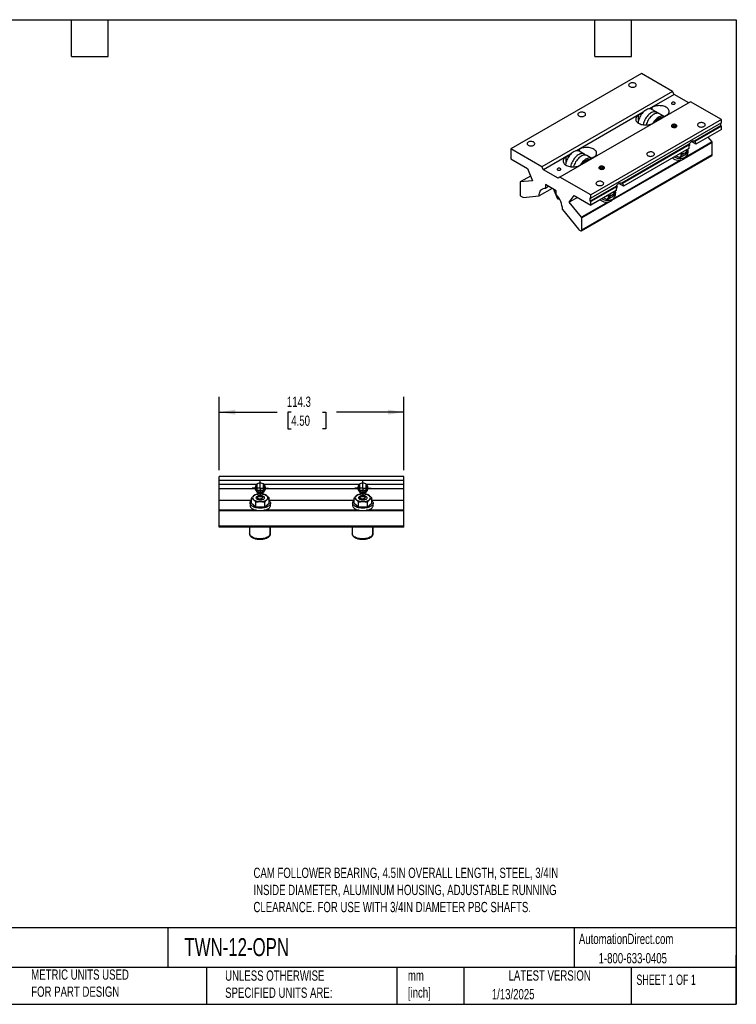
# Model space of a CAD drawing. Header units: millimetres. Extents: x 19 to 819, y 19 to 629.
# Tile 6 of 6: x 376 to 819, y 19 to 629. Entities that reach past the tile are written whole.
import ezdxf

# ---------------------------------------------------------------- set-up
doc = ezdxf.new("R2010")
doc.units = ezdxf.units.MM
doc.header["$LTSCALE"] = 3
doc.linetypes.add('SLD-Center', pattern=[19.05, 15.24, -1.27, 1.27, -1.27])
doc.linetypes.add('SLD-Solid', pattern=[0])
doc.layers.add('CENTER', color=40, linetype='SLD-Center')
doc.layers.add('DIMENSIONS', color=140, linetype='SLD-Solid', lineweight=25)
doc.layers.add('TEXT', color=140, linetype='SLD-Solid', lineweight=25)
doc.styles.add('SLDTEXTSTYLE0', font='TXT', dxfattribs={"width": 0.7})
doc.styles.add('SLDTEXTSTYLE1', font='TXT', dxfattribs={"width": 0.65})
doc.dimstyles.new('SLDDIMSTYLE1', dxfattribs={"dimtxt": 6.474023, "dimasz": 9.906, "dimexe": 0, "dimexo": 0.0625, "dimgap": 1.618506, "dimtad": 0, "dimtih": 1, "dimtoh": 1, "dimrnd": 1e-09, "dimzin": 12, "dimdsep": 46, "dimtxsty": 'SLDTEXTSTYLE0', "dimsah": 1, "dimcen": 0.09, "dimadec": 0, "dimazin": 3, "dimtfac": 1, "dimtofl": 0, "dimtmove": 0, "dimatfit": 3, "dimfxl": 0, "dimfrac": 2, "dimtolj": 1, "dimtzin": 12, "dimarcsym": 0})

# ---------------------------------------------------------------- blocks, each defined once
blk = doc.blocks.new('_D_8')
at = {"layer": 'DIMENSIONS'}
for p, q in [((499.17, 349.7), (499.17, 395.19)), ((613.47, 349.7), (613.47, 395.19)), ((499.17, 385.67), (534.96, 385.67)), ((543.74, 385.67), (541.56, 385.67)), ((541.56, 385.67), (541.56, 375.38)), ((562.97, 385.67), (565.15, 385.67)), ((565.15, 385.67), (565.15, 375.38)), ((613.47, 385.67), (571.75, 385.67)), ((541.56, 375.38), (543.74, 375.38)), ((565.15, 375.38), (562.97, 375.38))]:
    blk.add_line(p, q, dxfattribs=at)
for points in [[(499.17, 385.67), (509.07, 384.14), (509.07, 387.19)], [(613.47, 385.67), (603.56, 387.19), (603.56, 384.14)]]:
    blk.add_solid(points, dxfattribs=at)
at = {"layer": 'DIMENSIONS', "char_height": 6.35, "attachment_point": 1, "style": 'SLDTEXTSTYLE0'}
for s, insert in [('114.3', (541.04, 395.3)), ('4.50', (543.74, 383.56))]:
    blk.add_mtext(s, dxfattribs=dict(at, insert=insert))
blk = doc.blocks.new('SW_CENTERMARKSYMBOL_1')
at = {"layer": 'CENTER', "color": 0}
for p, q in [((-2.54, 0), (-5.04, 0)), ((0, 0), (-2.54, 0)), ((0, 2.54), (0, 5.04)), ((0, 0), (0, 2.54)), ((0, 0), (0, -2.54)), ((0, 0), (2.54, 0)), ((2.54, 0), (5.04, 0)), ((0, -2.54), (0, -5.04))]:
    blk.add_line(p, q, dxfattribs=at)
blk = doc.blocks.new('SW_CENTERMARKSYMBOL_2')
at = {"layer": 'CENTER', "color": 0}
for p, q in [((-2.54, 0), (-5.04, 0)), ((0, 0), (-2.54, 0)), ((0, 2.54), (0, 5.04)), ((0, 0), (0, 2.54)), ((0, 0), (0, -2.54)), ((0, 0), (2.54, 0)), ((2.54, 0), (5.04, 0)), ((0, -2.54), (0, -5.04))]:
    blk.add_line(p, q, dxfattribs=at)

msp = doc.modelspace()

# ---------------------------------------------------------------- linework, layer by layer
for p, q in [((760.519, 595.312), (679.697, 548.655)), ((779.647, 584.27), (760.519, 595.312)), ((779.647, 584.27), (698.825, 537.612)), ((780.725, 582.404), (765.194, 573.438)), ((780.725, 582.404), (779.647, 584.27)), ((789.705, 577.219), (780.725, 582.404)), ((790.783, 577.842), (709.96, 531.184)), ((767.102, 574.384), (765.506, 573.462)), ((769.972, 571.362), (766.906, 573.132)), ((767.102, 573.019), (767.102, 574.384)), ((809.911, 566.799), (790.783, 577.842)), ((761.537, 571.327), (720.293, 547.517)), ((761.226, 570.991), (758.696, 569.531)), ((758.696, 566.389), (758.696, 569.531)), ((775.813, 569.355), (767.407, 564.503)), ((774.631, 568.673), (771.616, 570.413)), ((809.911, 566.799), (729.088, 520.142)), ((809.911, 564.725), (729.088, 518.068)), ((780.428, 563.55), (779.618, 563.082)), ((779.618, 563.082), (779.915, 562.444)), ((779.915, 562.444), (781.021, 562.272)), ((780.428, 562.537), (780.192, 562.401)), ((781.535, 563.379), (780.428, 563.55)), ((780.428, 562.537), (780.428, 563.55)), ((780.982, 562.452), (780.428, 562.537)), ((781.258, 562.409), (780.982, 562.452)), ((781.021, 562.272), (781.831, 562.74)), ((781.831, 562.74), (781.535, 563.379)), ((781.535, 562.569), (781.535, 563.379)), ((809.551, 562.859), (793.22, 553.431)), ((809.911, 562.651), (793.579, 553.223)), ((809.551, 562.859), (809.551, 564.518)), ((809.911, 562.651), (809.551, 562.859)), ((809.911, 564.725), (809.911, 566.799)), ((809.911, 560.577), (809.911, 562.651)), ((809.911, 560.577), (794.181, 551.497)), ((804.154, 552.982), (801.809, 555.9)), ((679.697, 548.655), (679.697, 542.433)), ((698.825, 537.612), (679.697, 548.655)), ((789.962, 551.55), (748.319, 527.51)), ((790.321, 551.342), (748.678, 527.303)), ((789.719, 548.921), (749.28, 525.576)), ((804.298, 552.612), (786.855, 542.542)), ((804.154, 552.982), (787.827, 543.556)), ((790.321, 551.342), (789.962, 551.55)), ((794.181, 551.497), (791.339, 553.137)), ((793.22, 553.431), (793.579, 553.223)), ((804.298, 544.944), (804.298, 552.612)), ((716.636, 545.406), (699.902, 535.746)), ((716.324, 545.07), (713.795, 543.61)), ((713.795, 540.468), (713.795, 543.61)), ((722.2, 548.463), (720.605, 547.542)), ((725.071, 545.441), (722.005, 547.211)), ((722.2, 547.098), (722.2, 548.463)), ((730.911, 543.434), (722.506, 538.582)), ((723.318, 497.937), (804.14, 544.595)), ((804.298, 544.944), (723.476, 498.286)), ((729.73, 542.752), (726.715, 544.492)), ((781.926, 544.422), (784.171, 543.265)), ((784.171, 543.265), (788.06, 545.51)), ((784.171, 543.265), (785.357, 544.951)), ((787.766, 543.469), (788.394, 544.364)), ((788.06, 545.51), (789.245, 547.196)), ((679.697, 542.433), (690.024, 536.471)), ((690.024, 536.471), (692.976, 528.864)), ((699.902, 535.746), (698.825, 537.612)), ((735.527, 537.629), (734.717, 537.161)), ((734.717, 537.161), (735.013, 536.523)), ((735.013, 536.523), (736.12, 536.351)), ((735.527, 536.616), (735.29, 536.48)), ((736.634, 537.458), (735.527, 537.629)), ((735.527, 536.616), (735.527, 537.629)), ((736.08, 536.531), (735.527, 536.616)), ((736.357, 536.488), (736.08, 536.531)), ((736.12, 536.351), (736.93, 536.819)), ((736.93, 536.819), (736.634, 537.458)), ((736.634, 536.648), (736.634, 537.458)), ((786.03, 542.066), (741.954, 516.621)), ((784.564, 541.673), (742.925, 517.635)), ((691.807, 531.875), (685.394, 528.173)), ((691.812, 531.862), (685.453, 528.191)), ((708.883, 530.562), (699.902, 535.746)), ((709.96, 531.184), (708.883, 530.562)), ((729.088, 520.142), (709.96, 531.184)), ((685.31, 527.987), (685.31, 520.319)), ((692.976, 528.864), (685.453, 528.191)), ((707.76, 522.748), (701.025, 526.636)), ((701.025, 526.636), (701.025, 524.377)), ((701.025, 524.377), (702.981, 525.507)), ((745.06, 525.629), (728.729, 516.201)), ((745.42, 525.421), (729.088, 515.994)), ((745.42, 525.421), (745.06, 525.629)), ((749.28, 525.576), (746.438, 527.216)), ((748.319, 527.51), (748.678, 527.303)), ((685.848, 519.386), (686.992, 518.726)), ((687.261, 518.654), (697.107, 519.534)), ((705.217, 524.216), (697.107, 519.534)), ((706.119, 523.695), (708.25, 518.203)), ((707.76, 520.489), (707.76, 522.748)), ((715.81, 515.682), (718.761, 519.881)), ((720.922, 518.634), (715.81, 515.682)), ((718.761, 519.881), (729.088, 513.92)), ((728.729, 518.275), (729.088, 518.068)), ((728.729, 516.201), (728.729, 518.275)), ((744.818, 523), (729.088, 513.92)), ((729.088, 518.068), (729.088, 520.142)), ((737.025, 518.501), (739.27, 517.344)), ((739.27, 517.344), (743.159, 519.589)), ((739.27, 517.344), (740.455, 519.03)), ((742.864, 517.548), (743.493, 518.443)), ((743.159, 519.589), (744.344, 521.275)), ((723.332, 506.324), (715.81, 515.682)), ((739.662, 515.752), (723.332, 506.324)), ((741.129, 516.145), (723.476, 505.954)), ((729.088, 515.994), (728.729, 516.201)), ((729.088, 513.92), (729.088, 515.994)), ((711.678, 511.123), (721.524, 498.874)), ((723.476, 498.286), (723.476, 505.954)), ((721.794, 498.635), (722.937, 497.975)), ((499.168, 343.35), (499.168, 345.89)), ((613.468, 345.89), (499.168, 345.89)), ((613.468, 343.35), (499.168, 343.35)), ((499.168, 340.81), (499.168, 343.35)), ((613.468, 343.35), (613.468, 345.89)), ((613.468, 340.81), (613.468, 343.35)), ((499.168, 338.27), (499.168, 340.81)), ((522.264, 340.81), (499.168, 340.81)), ((521.413, 338.27), (499.168, 338.27)), ((499.168, 331.041), (499.168, 338.27)), ((522.485, 341.022), (522.485, 337.307)), ((522.485, 337.307), (523.427, 336.365)), ((522.485, 337.307), (526.651, 337.307)), ((523.427, 336.365), (525.709, 336.365)), ((525.709, 336.365), (526.651, 337.307)), ((526.651, 337.307), (526.651, 341.022)), ((585.764, 340.81), (526.872, 340.81)), ((584.913, 338.27), (527.723, 338.27)), ((585.985, 341.022), (585.985, 337.307)), ((585.985, 337.307), (586.927, 336.365)), ((585.985, 337.307), (590.151, 337.307)), ((586.927, 336.365), (589.209, 336.365)), ((589.209, 336.365), (590.151, 337.307)), ((590.151, 337.307), (590.151, 341.022)), ((613.468, 340.81), (590.372, 340.81)), ((613.468, 338.27), (591.223, 338.27)), ((613.468, 338.27), (613.468, 340.81)), ((613.468, 331.041), (613.468, 338.27)), ((519.069, 331.041), (499.168, 331.041)), ((499.168, 324.899), (499.168, 331.041)), ((518.218, 329.397), (518.218, 327.857)), ((519.069, 329.397), (519.069, 332.3)), ((519.069, 329.397), (521.818, 327.016)), ((521.818, 327.016), (521.818, 329.919)), ((522.986, 333.166), (522.635, 332.918)), ((526.162, 332.798), (525.642, 333.166)), ((527.318, 327.016), (527.318, 329.919)), ((527.318, 327.016), (530.067, 329.397)), ((530.067, 329.397), (530.067, 332.3)), ((582.569, 331.041), (530.067, 331.041)), ((530.918, 327.857), (530.918, 329.397)), ((581.718, 329.397), (581.718, 327.857)), ((582.569, 329.397), (582.569, 332.3)), ((582.569, 329.397), (585.318, 327.016)), ((585.318, 327.016), (585.318, 329.919)), ((586.486, 333.166), (586.135, 332.918)), ((589.662, 332.798), (589.142, 333.166)), ((590.818, 327.016), (590.818, 329.919)), ((590.818, 327.016), (593.567, 329.397)), ((593.567, 329.397), (593.567, 332.3)), ((613.468, 331.041), (593.567, 331.041)), ((594.418, 327.857), (594.418, 329.397)), ((613.468, 324.899), (613.468, 331.041)), ((499.168, 324.547), (499.168, 324.899)), ((522.263, 324.899), (499.168, 324.899)), ((613.468, 324.547), (499.168, 324.547)), ((499.168, 315.156), (499.168, 324.547)), ((521.818, 327.016), (527.318, 327.016)), ((585.763, 324.899), (526.873, 324.899)), ((585.318, 327.016), (590.818, 327.016)), ((613.468, 324.899), (590.373, 324.899)), ((613.468, 324.547), (613.468, 324.899)), ((613.468, 315.156), (613.468, 324.547)), ((613.468, 315.156), (499.168, 315.156)), ((499.168, 314.394), (499.168, 315.156)), ((613.468, 314.394), (499.168, 314.394)), ((517.964, 314.394), (517.964, 310.386)), ((530.664, 310.386), (530.664, 314.394)), ((530.918, 310.386), (530.918, 314.394)), ((581.464, 314.394), (581.464, 310.386)), ((594.164, 310.386), (594.164, 314.394)), ((594.418, 310.386), (594.418, 314.394)), ((613.468, 314.394), (613.468, 315.156)), ((517.964, 310.355), (517.964, 310.386)), ((530.917, 310.323), (530.918, 310.386)), ((581.464, 310.355), (581.464, 310.386)), ((594.417, 310.323), (594.418, 310.386))]:
    msp.add_line(p, q)
at = {"flags": 128}
for points in [[(753.223, 587.212), (753.596, 587.036), (754.023, 586.908), (754.486, 586.831), (754.967, 586.81), (755.445, 586.845), (755.901, 586.935), (756.316, 587.076), (756.673, 587.263), (756.959, 587.487), (757.16, 587.739), (757.269, 588.01), (757.281, 588.288), (757.196, 588.562), (757.017, 588.821), (756.752, 589.053), (756.411, 589.249), (756.009, 589.403), (755.562, 589.506), (755.087, 589.555), (754.606, 589.548), (754.136, 589.485), (753.699, 589.369), (753.31, 589.204), (752.987, 588.998), (752.743, 588.758), (752.587, 588.495), (752.526, 588.219), (752.563, 587.942), (752.695, 587.674), (752.918, 587.428), (753.223, 587.212)], [(766.906, 573.132), (766.802, 573.189), (766.356, 573.364), (765.869, 573.452), (765.349, 573.454), (764.802, 573.368), (764.235, 573.196), (763.657, 572.94), (763.075, 572.604), (762.497, 572.192), (761.93, 571.71), (761.383, 571.164), (760.863, 570.562), (760.376, 569.912), (759.93, 569.222), (759.531, 568.503), (759.183, 567.763), (758.892, 567.012), (758.661, 566.262), (758.494, 565.522), (758.393, 564.801), (758.384, 564.697)], [(775.813, 569.355), (776.324, 569.69), (776.759, 570.059), (777.11, 570.457), (777.372, 570.877), (777.541, 571.313), (777.614, 571.758), (777.589, 572.204), (777.468, 572.645), (777.253, 573.074), (776.945, 573.484), (776.552, 573.868), (776.077, 574.221), (775.531, 574.537), (774.919, 574.81), (774.254, 575.037), (773.544, 575.215), (772.801, 575.339), (772.037, 575.409), (771.264, 575.423), (770.494, 575.381), (769.739, 575.284), (769.011, 575.133), (768.322, 574.93), (767.682, 574.679), (767.102, 574.384)], [(779.387, 577.37), (779.187, 577.213), (779.075, 577.03), (779.063, 576.835), (779.15, 576.647), (779.329, 576.483), (779.585, 576.356), (779.893, 576.278), (780.228, 576.256), (780.559, 576.292), (780.857, 576.383), (781.095, 576.521), (781.253, 576.693), (781.315, 576.884), (781.278, 577.077), (781.143, 577.255), (780.923, 577.403), (780.638, 577.506), (780.313, 577.557), (779.976, 577.549), (779.658, 577.485), (779.387, 577.37)], [(721.792, 569.067), (722.165, 568.892), (722.592, 568.763), (723.056, 568.686), (723.536, 568.665), (724.014, 568.7), (724.47, 568.79), (724.885, 568.931), (725.243, 569.118), (725.528, 569.342), (725.729, 569.595), (725.838, 569.866), (725.85, 570.144), (725.765, 570.418), (725.586, 570.676), (725.321, 570.908), (724.98, 571.105), (724.578, 571.258), (724.131, 571.361), (723.656, 571.41), (723.175, 571.403), (722.705, 571.34), (722.268, 571.224), (721.879, 571.059), (721.556, 570.853), (721.312, 570.613), (721.156, 570.35), (721.095, 570.074), (721.132, 569.797), (721.264, 569.53), (721.487, 569.283), (721.792, 569.067)], [(758.696, 569.531), (758.185, 569.196), (757.75, 568.827), (757.399, 568.429), (757.137, 568.009), (756.968, 567.573), (756.895, 567.129), (756.919, 566.682), (757.04, 566.241), (757.256, 565.812), (757.563, 565.403), (757.957, 565.018), (758.431, 564.665), (758.978, 564.35), (759.589, 564.076), (760.255, 563.849), (760.965, 563.671), (761.708, 563.547), (762.472, 563.477), (763.245, 563.463), (764.015, 563.505), (764.77, 563.602), (765.498, 563.753), (766.187, 563.956), (766.827, 564.207), (767.407, 564.503)], [(770.362, 571.081), (770.268, 571.16), (769.868, 571.419), (769.422, 571.593), (768.936, 571.682), (768.416, 571.683), (767.869, 571.598), (767.302, 571.426), (766.724, 571.17), (766.142, 570.834), (765.563, 570.422), (764.997, 569.94), (764.45, 569.394), (763.929, 568.792), (763.443, 568.142), (762.997, 567.452), (762.597, 566.732), (762.25, 565.992), (761.959, 565.242), (761.728, 564.492), (761.561, 563.751), (761.53, 563.571)], [(771.616, 570.413), (771.512, 570.47), (771.066, 570.645), (770.579, 570.733), (770.059, 570.735), (769.512, 570.649), (768.946, 570.477), (768.367, 570.221), (767.785, 569.885), (767.207, 569.473), (766.64, 568.991), (766.093, 568.445), (765.573, 567.843), (765.086, 567.193), (764.641, 566.503), (764.241, 565.784), (763.893, 565.044), (763.602, 564.293), (763.372, 563.543), (763.351, 563.465)], [(774.647, 568.664), (774.543, 568.72), (774.097, 568.895), (773.61, 568.984), (773.09, 568.985), (772.543, 568.899), (771.976, 568.727), (771.398, 568.471), (770.816, 568.135), (770.238, 567.723), (769.671, 567.241), (769.124, 566.696), (768.604, 566.093), (768.117, 565.443), (767.671, 564.754), (767.583, 564.604)], [(779.503, 562.206), (779.831, 562.058), (780.211, 561.959), (780.62, 561.916), (781.036, 561.93), (781.434, 562.002), (781.79, 562.126), (782.084, 562.296), (782.3, 562.502), (782.424, 562.731), (782.449, 562.971), (782.374, 563.208), (782.203, 563.427), (781.946, 563.616), (781.618, 563.764), (781.239, 563.863), (780.829, 563.906), (780.413, 563.892), (780.016, 563.82), (779.66, 563.696), (779.365, 563.526), (779.15, 563.32), (779.026, 563.091), (779.001, 562.851), (779.076, 562.615), (779.247, 562.395), (779.503, 562.206)], [(779.547, 562.231), (779.863, 562.088), (780.229, 561.993), (780.624, 561.951), (781.025, 561.965), (781.409, 562.034), (781.752, 562.154), (782.036, 562.318), (782.244, 562.516), (782.364, 562.738), (782.388, 562.969), (782.316, 563.197), (782.151, 563.409), (781.903, 563.591), (781.587, 563.734), (781.22, 563.83), (780.825, 563.871), (780.424, 563.857), (780.041, 563.788), (779.697, 563.668), (779.413, 563.504), (779.205, 563.306), (779.086, 563.085), (779.062, 562.853), (779.134, 562.625), (779.299, 562.414), (779.547, 562.231)], [(795.879, 562.587), (796.252, 562.411), (796.679, 562.283), (797.143, 562.206), (797.623, 562.185), (798.101, 562.22), (798.557, 562.31), (798.972, 562.451), (799.33, 562.638), (799.615, 562.862), (799.816, 563.115), (799.925, 563.386), (799.937, 563.664), (799.852, 563.937), (799.673, 564.196), (799.408, 564.428), (799.068, 564.625), (798.665, 564.778), (798.218, 564.881), (797.744, 564.93), (797.262, 564.923), (796.793, 564.86), (796.355, 564.744), (795.966, 564.579), (795.643, 564.373), (795.399, 564.133), (795.243, 563.87), (795.182, 563.594), (795.219, 563.317), (795.351, 563.049), (795.574, 562.803), (795.879, 562.587)], [(690.361, 550.923), (690.734, 550.747), (691.161, 550.618), (691.625, 550.542), (692.105, 550.521), (692.583, 550.556), (693.039, 550.646), (693.454, 550.787), (693.812, 550.973), (694.097, 551.197), (694.298, 551.45), (694.407, 551.721), (694.419, 551.999), (694.334, 552.273), (694.155, 552.531), (693.89, 552.763), (693.55, 552.96), (693.147, 553.113), (692.7, 553.216), (692.226, 553.265), (691.744, 553.258), (691.275, 553.196), (690.837, 553.079), (690.448, 552.915), (690.125, 552.708), (689.881, 552.469), (689.725, 552.206), (689.664, 551.93), (689.701, 551.652), (689.833, 551.385), (690.056, 551.138), (690.361, 550.923)], [(730.911, 543.434), (731.423, 543.769), (731.858, 544.138), (732.209, 544.536), (732.471, 544.956), (732.64, 545.392), (732.712, 545.837), (732.688, 546.283), (732.567, 546.724), (732.351, 547.153), (732.044, 547.563), (731.65, 547.947), (731.176, 548.3), (730.629, 548.616), (730.018, 548.889), (729.352, 549.117), (728.642, 549.294), (727.9, 549.418), (727.136, 549.488), (726.362, 549.502), (725.592, 549.46), (724.837, 549.363), (724.11, 549.212), (723.42, 549.009), (722.781, 548.758), (722.2, 548.463)], [(789.962, 551.55), (790.265, 552.034), (790.612, 552.475), (790.991, 552.858), (791.389, 553.172), (791.793, 553.405), (792.191, 553.551), (792.57, 553.605), (792.916, 553.564), (793.22, 553.431)], [(713.795, 543.61), (713.283, 543.275), (712.849, 542.906), (712.497, 542.508), (712.235, 542.088), (712.067, 541.652), (711.994, 541.208), (712.018, 540.761), (712.139, 540.32), (712.355, 539.891), (712.662, 539.482), (713.056, 539.097), (713.53, 538.744), (714.077, 538.429), (714.688, 538.155), (715.354, 537.928), (716.064, 537.75), (716.807, 537.626), (717.571, 537.556), (718.344, 537.542), (719.114, 537.584), (719.869, 537.681), (720.597, 537.833), (721.286, 538.035), (721.926, 538.286), (722.506, 538.582)], [(722.005, 547.211), (721.9, 547.268), (721.454, 547.443), (720.968, 547.531), (720.448, 547.533), (719.901, 547.447), (719.334, 547.275), (718.756, 547.019), (718.174, 546.683), (717.595, 546.271), (717.029, 545.789), (716.482, 545.243), (715.961, 544.641), (715.475, 543.991), (715.029, 543.301), (714.629, 542.582), (714.282, 541.842), (713.991, 541.091), (713.76, 540.341), (713.593, 539.601), (713.492, 538.88), (713.483, 538.776)], [(725.46, 545.16), (725.367, 545.239), (724.967, 545.498), (724.521, 545.672), (724.035, 545.761), (723.514, 545.762), (722.967, 545.677), (722.401, 545.505), (721.822, 545.249), (721.24, 544.913), (720.662, 544.501), (720.095, 544.019), (719.548, 543.473), (719.028, 542.871), (718.542, 542.221), (718.096, 541.531), (717.696, 540.811), (717.348, 540.071), (717.057, 539.321), (716.827, 538.571), (716.66, 537.83), (716.629, 537.65)], [(726.715, 544.492), (726.611, 544.549), (726.165, 544.724), (725.678, 544.812), (725.158, 544.814), (724.611, 544.728), (724.044, 544.556), (723.466, 544.3), (722.884, 543.964), (722.306, 543.552), (721.739, 543.07), (721.192, 542.524), (720.672, 541.922), (720.185, 541.272), (719.739, 540.582), (719.34, 539.863), (718.992, 539.123), (718.701, 538.372), (718.47, 537.622), (718.45, 537.544)], [(729.745, 542.743), (729.641, 542.799), (729.195, 542.974), (728.709, 543.063), (728.189, 543.064), (727.642, 542.978), (727.075, 542.806), (726.497, 542.55), (725.915, 542.214), (725.336, 541.802), (724.77, 541.32), (724.223, 540.775), (723.702, 540.172), (723.216, 539.522), (722.77, 538.833), (722.682, 538.683)], [(764.448, 544.442), (764.821, 544.267), (765.249, 544.138), (765.712, 544.061), (766.192, 544.04), (766.67, 544.075), (767.126, 544.165), (767.541, 544.307), (767.899, 544.493), (768.184, 544.717), (768.385, 544.97), (768.494, 545.241), (768.506, 545.519), (768.421, 545.793), (768.243, 546.051), (767.977, 546.283), (767.637, 546.48), (767.234, 546.633), (766.787, 546.736), (766.313, 546.785), (765.831, 546.778), (765.362, 546.715), (764.924, 546.599), (764.536, 546.435), (764.213, 546.228), (763.968, 545.988), (763.812, 545.725), (763.751, 545.449), (763.788, 545.172), (763.921, 544.905), (764.144, 544.658), (764.448, 544.442)], [(789.134, 547.037), (789.13, 546.509), (789.044, 545.872), (788.869, 545.267), (788.608, 544.704), (788.266, 544.191), (787.846, 543.737), (787.357, 543.347), (786.804, 543.027), (786.196, 542.784), (785.543, 542.62), (784.855, 542.537), (784.141, 542.538), (783.414, 542.621), (782.683, 542.787), (781.959, 543.032), (781.255, 543.352), (780.66, 543.691)], [(708.622, 536.518), (708.422, 536.362), (708.311, 536.178), (708.298, 535.984), (708.386, 535.796), (708.565, 535.631), (708.82, 535.504), (709.129, 535.427), (709.464, 535.405), (709.795, 535.441), (710.093, 535.532), (710.331, 535.669), (710.488, 535.841), (710.551, 536.032), (710.513, 536.226), (710.379, 536.404), (710.159, 536.551), (709.874, 536.655), (709.548, 536.705), (709.211, 536.698), (708.893, 536.634), (708.622, 536.518)], [(734.602, 536.285), (734.93, 536.137), (735.31, 536.038), (735.719, 535.995), (736.135, 536.009), (736.532, 536.081), (736.889, 536.205), (737.183, 536.375), (737.399, 536.581), (737.522, 536.81), (737.548, 537.05), (737.472, 537.287), (737.302, 537.506), (737.045, 537.695), (736.717, 537.844), (736.337, 537.942), (735.928, 537.985), (735.512, 537.971), (735.115, 537.899), (734.758, 537.775), (734.464, 537.605), (734.248, 537.399), (734.125, 537.17), (734.099, 536.93), (734.175, 536.694), (734.345, 536.474), (734.602, 536.285)], [(734.645, 536.31), (734.961, 536.167), (735.328, 536.072), (735.723, 536.03), (736.124, 536.044), (736.507, 536.113), (736.851, 536.233), (737.135, 536.397), (737.343, 536.595), (737.462, 536.817), (737.487, 537.048), (737.414, 537.276), (737.249, 537.488), (737.002, 537.67), (736.686, 537.813), (736.319, 537.909), (735.924, 537.95), (735.523, 537.936), (735.14, 537.867), (734.796, 537.747), (734.512, 537.583), (734.304, 537.385), (734.185, 537.164), (734.16, 536.932), (734.233, 536.704), (734.398, 536.493), (734.645, 536.31)], [(697.107, 519.534), (697.18, 520.37), (697.332, 521.146), (697.562, 521.854), (697.866, 522.487), (698.242, 523.038), (698.685, 523.5), (699.191, 523.869), (699.753, 524.139), (700.367, 524.31), (701.025, 524.377)], [(733.017, 526.298), (733.391, 526.122), (733.818, 525.993), (734.281, 525.917), (734.761, 525.896), (735.239, 525.931), (735.695, 526.021), (736.11, 526.162), (736.468, 526.348), (736.753, 526.572), (736.954, 526.825), (737.063, 527.096), (737.075, 527.374), (736.99, 527.648), (736.812, 527.906), (736.546, 528.139), (736.206, 528.335), (735.803, 528.488), (735.356, 528.591), (734.882, 528.641), (734.4, 528.634), (733.931, 528.571), (733.493, 528.455), (733.105, 528.29), (732.782, 528.083), (732.537, 527.844), (732.381, 527.581), (732.32, 527.305), (732.357, 527.027), (732.49, 526.76), (732.713, 526.513), (733.017, 526.298)], [(745.06, 525.629), (745.364, 526.113), (745.711, 526.554), (746.089, 526.937), (746.487, 527.251), (746.892, 527.484), (747.29, 527.63), (747.668, 527.684), (748.015, 527.643), (748.319, 527.51)], [(744.232, 521.116), (744.228, 520.588), (744.142, 519.951), (743.968, 519.346), (743.707, 518.783), (743.365, 518.27), (742.945, 517.816), (742.455, 517.426), (741.903, 517.107), (741.295, 516.863), (740.642, 516.699), (739.954, 516.616), (739.24, 516.617), (738.512, 516.701), (737.781, 516.866), (737.058, 517.111), (736.354, 517.431), (735.759, 517.77)], [(522.329, 338.626), (522.378, 339.091), (522.485, 339.447)], [(522.485, 337.805), (522.378, 338.16), (522.329, 338.626)], [(585.829, 338.626), (585.878, 339.091), (585.985, 339.447)], [(585.985, 337.805), (585.878, 338.16), (585.829, 338.626)], [(530.067, 330.984), (530.252, 330.812), (530.557, 330.452), (530.771, 330.076), (530.891, 329.69), (530.915, 329.299), (530.843, 328.91), (530.676, 328.528), (530.416, 328.159), (530.067, 327.809), (529.635, 327.483), (529.127, 327.187), (528.549, 326.923), (527.911, 326.697), (527.222, 326.512), (526.493, 326.371), (525.735, 326.276), (524.959, 326.228), (524.177, 326.228), (523.401, 326.276), (522.643, 326.371), (521.914, 326.512), (521.225, 326.697), (520.587, 326.923), (520.009, 327.187), (519.501, 327.483), (519.069, 327.809), (518.72, 328.159), (518.46, 328.528), (518.293, 328.91), (518.221, 329.299), (518.245, 329.69), (518.365, 330.076), (518.579, 330.452), (518.884, 330.812), (519.069, 330.984)], [(524.568, 331.335), (525.073, 331.359), (525.559, 331.431), (526.01, 331.547), (526.408, 331.704), (526.74, 331.895), (526.994, 332.115), (527.16, 332.354), (527.232, 332.605), (527.208, 332.859), (527.088, 333.105), (526.878, 333.336), (526.584, 333.542), (526.217, 333.717), (525.79, 333.854), (525.319, 333.948), (524.821, 333.996), (524.314, 333.996), (523.817, 333.948), (523.346, 333.854), (522.919, 333.717), (522.552, 333.542), (522.258, 333.336), (522.048, 333.105), (521.928, 332.859), (521.904, 332.605), (521.976, 332.354), (522.142, 332.115), (522.395, 331.895), (522.727, 331.704), (523.126, 331.547), (523.577, 331.431), (524.063, 331.359), (524.568, 331.335)], [(524.314, 333.51), (524.718, 333.484), (525.098, 333.409), (525.428, 333.289), (525.687, 333.132), (525.861, 332.948), (525.937, 332.747), (525.912, 332.544), (525.786, 332.35), (525.567, 332.178), (525.27, 332.038), (524.913, 331.94), (524.518, 331.889), (524.11, 331.889), (523.715, 331.94), (523.358, 332.038), (523.06, 332.178), (522.842, 332.35), (522.716, 332.544), (522.69, 332.747), (522.767, 332.948), (522.94, 333.132), (523.2, 333.289), (523.53, 333.409), (523.909, 333.484), (524.314, 333.51)], [(593.567, 330.984), (593.752, 330.812), (594.057, 330.452), (594.271, 330.076), (594.391, 329.69), (594.415, 329.299), (594.343, 328.91), (594.176, 328.528), (593.916, 328.159), (593.567, 327.809), (593.135, 327.483), (592.627, 327.187), (592.049, 326.923), (591.411, 326.697), (590.722, 326.512), (589.993, 326.371), (589.235, 326.276), (588.459, 326.228), (587.677, 326.228), (586.901, 326.276), (586.143, 326.371), (585.414, 326.512), (584.725, 326.697), (584.087, 326.923), (583.509, 327.187), (583.001, 327.483), (582.569, 327.809), (582.22, 328.159), (581.96, 328.528), (581.793, 328.91), (581.721, 329.299), (581.745, 329.69), (581.865, 330.076), (582.079, 330.452), (582.384, 330.812), (582.569, 330.984)], [(588.068, 331.335), (588.573, 331.359), (589.059, 331.431), (589.51, 331.547), (589.908, 331.704), (590.24, 331.895), (590.494, 332.115), (590.66, 332.354), (590.732, 332.605), (590.708, 332.859), (590.588, 333.105), (590.378, 333.336), (590.084, 333.542), (589.717, 333.717), (589.29, 333.854), (588.819, 333.948), (588.321, 333.996), (587.814, 333.996), (587.317, 333.948), (586.846, 333.854), (586.419, 333.717), (586.052, 333.542), (585.758, 333.336), (585.548, 333.105), (585.428, 332.859), (585.404, 332.605), (585.476, 332.354), (585.642, 332.115), (585.895, 331.895), (586.227, 331.704), (586.626, 331.547), (587.077, 331.431), (587.563, 331.359), (588.068, 331.335)], [(587.814, 333.51), (588.218, 333.484), (588.598, 333.409), (588.928, 333.289), (589.187, 333.132), (589.361, 332.948), (589.437, 332.747), (589.412, 332.544), (589.286, 332.35), (589.067, 332.178), (588.77, 332.038), (588.413, 331.94), (588.018, 331.889), (587.61, 331.889), (587.215, 331.94), (586.858, 332.038), (586.56, 332.178), (586.342, 332.35), (586.216, 332.544), (586.19, 332.747), (586.267, 332.948), (586.44, 333.132), (586.7, 333.289), (587.03, 333.409), (587.409, 333.484), (587.814, 333.51)], [(518.218, 327.857), (518.245, 327.564), (518.365, 327.178), (518.579, 326.802), (518.884, 326.442), (519.275, 326.103), (519.746, 325.791), (520.29, 325.511), (520.899, 325.266), (521.564, 325.06), (522.274, 324.896), (523.019, 324.778), (523.788, 324.706), (524.568, 324.682)], [(524.568, 324.682), (525.348, 324.706), (526.117, 324.778), (526.862, 324.896), (527.572, 325.06), (528.237, 325.266), (528.846, 325.511), (529.39, 325.791), (529.861, 326.103), (530.252, 326.442), (530.557, 326.802), (530.771, 327.178), (530.891, 327.564), (530.918, 327.857)], [(581.718, 327.857), (581.745, 327.564), (581.865, 327.178), (582.079, 326.802), (582.384, 326.442), (582.775, 326.103), (583.246, 325.791), (583.79, 325.511), (584.399, 325.266), (585.064, 325.06), (585.774, 324.896), (586.519, 324.778), (587.288, 324.706), (588.068, 324.682)], [(588.068, 324.682), (588.848, 324.706), (589.617, 324.778), (590.362, 324.896), (591.072, 325.06), (591.737, 325.266), (592.346, 325.511), (592.89, 325.791), (593.361, 326.103), (593.752, 326.442), (594.057, 326.802), (594.271, 327.178), (594.391, 327.564), (594.418, 327.857)], [(530.664, 310.386), (530.661, 310.288), (530.589, 309.899), (530.422, 309.517), (530.162, 309.148), (529.813, 308.798), (529.381, 308.472), (528.873, 308.176), (528.295, 307.912), (527.657, 307.686), (526.968, 307.501), (526.239, 307.36), (525.481, 307.265), (524.705, 307.217), (523.923, 307.217), (523.147, 307.265), (522.389, 307.36), (521.66, 307.501), (520.971, 307.686), (520.333, 307.912), (519.755, 308.176), (519.247, 308.472), (518.815, 308.798), (518.466, 309.148), (518.206, 309.517), (518.039, 309.899), (517.967, 310.288), (517.964, 310.355)], [(594.164, 310.386), (594.161, 310.288), (594.089, 309.899), (593.922, 309.517), (593.662, 309.148), (593.313, 308.798), (592.881, 308.472), (592.373, 308.176), (591.795, 307.912), (591.157, 307.686), (590.468, 307.501), (589.739, 307.36), (588.981, 307.265), (588.205, 307.217), (587.423, 307.217), (586.647, 307.265), (585.889, 307.36), (585.16, 307.501), (584.471, 307.686), (583.833, 307.912), (583.255, 308.176), (582.747, 308.472), (582.315, 308.798), (581.966, 309.148), (581.706, 309.517), (581.539, 309.899), (581.467, 310.288), (581.464, 310.355)]]:
    msp.add_lwpolyline(points, dxfattribs=at)
for centre, radius, start, end in [((773.563, 562.384), 5.642, 90.527512, 149.467111), ((774.164, 562.173), 5.766, 99.365212, 140.629412), ((780.726, 560.837), 1.635, 80.992659, 107.666492), ((780.768, 561.029), 1.439, 71.322512, 81.454392), ((794.007, 549.141), 4.294, 149.154475, 182.936396), ((792.438, 551.858), 1.78, 348.305426, 50.117027), ((803.675, 552.583), 0.624, 2.639287, 39.772072), ((783.668, 548.122), 6.472, 231.133295, 295.548952), ((785.472, 550.007), 4.213, 256.652615, 298.01713), ((784.439, 545.822), 4.075, 299.723713, 324.734118), ((785.943, 548.927), 3.04, 299.75082, 351.48006), ((803.925, 544.903), 0.376, 305.013333, 6.298847), ((728.662, 536.463), 5.642, 90.527512, 149.467111), ((729.262, 536.252), 5.766, 99.365212, 140.629412), ((735.824, 534.916), 1.635, 80.992659, 107.666492), ((735.867, 535.108), 1.439, 71.322512, 81.454392), ((685.486, 528.015), 0.179, 100.546778, 189.251879), ((749.106, 523.22), 4.294, 149.154475, 182.936396), ((747.537, 525.937), 1.78, 348.305426, 50.117027), ((686.479, 520.372), 1.171, 182.605478, 237.394522), ((687.242, 519.121), 0.468, 237.650718, 272.357762), ((695.618, 509.908), 16.106, 4.324759, 41.069577), ((709.18, 519.221), 1.379, 227.574272, 286.576319), ((740.571, 524.086), 4.213, 256.652615, 298.01713), ((741.042, 523.006), 3.04, 299.75082, 351.48006), ((738.767, 522.201), 6.472, 231.133295, 295.548952), ((739.537, 519.901), 4.075, 299.723713, 324.734118), ((722.853, 505.925), 0.624, 2.639287, 39.772072), ((722.306, 499.484), 0.992, 217.978735, 238.894101), ((723.147, 498.233), 0.333, 230.796715, 9.214037), ((524.568, 338.626), 3.175, 43.471999, 136.528001), ((588.068, 338.626), 3.175, 43.471999, 136.528001), ((524.568, 338.626), 3.175, 136.528001, 186.43062), ((524.568, 338.626), 3.175, 186.43062, 353.56938), ((524.568, 338.626), 2.508, 146.137767, 241.455877), ((524.568, 338.626), 2.5, 146.420584, 180), ((524.568, 338.626), 2.5, 180, 240.803156), ((524.568, 338.626), 2.508, 244.324956, 270), ((524.568, 338.626), 2.5, 244.721118, 295.278882), ((524.568, 338.626), 2.508, 270, 295.675044), ((524.568, 338.626), 2.508, 298.544123, 33.862233), ((524.568, 338.626), 2.5, 299.196844, 33.579416), ((524.568, 338.626), 2.239, 338.487999, 21.512001), ((524.568, 338.626), 3.175, 353.56938, 43.471999), ((588.068, 338.626), 3.175, 136.528001, 186.43062), ((588.068, 338.626), 3.175, 186.43062, 353.56938), ((588.068, 338.626), 2.508, 146.137767, 241.455877), ((588.068, 338.626), 2.5, 146.420584, 180), ((588.068, 338.626), 2.5, 180, 240.803156), ((588.068, 338.626), 2.508, 244.324956, 270), ((588.068, 338.626), 2.5, 244.721118, 295.278882), ((588.068, 338.626), 2.508, 270, 295.675044), ((588.068, 338.626), 2.508, 298.544123, 33.862233), ((588.068, 338.626), 2.5, 299.196844, 33.579416), ((588.068, 338.626), 2.239, 338.487999, 21.512001), ((588.068, 338.626), 3.175, 353.56938, 43.471999), ((521.276, 332.669), 1.453, 124.958848, 235.041152), ((524.231, 328.478), 6.58, 87.064484, 125.139744), ((524.231, 336.859), 6.58, 234.860256, 272.935516), ((524.905, 328.478), 6.58, 54.860256, 92.935516), ((524.905, 336.859), 6.58, 267.064484, 305.139744), ((527.86, 332.669), 1.453, 304.958848, 55.041152), ((584.776, 332.669), 1.453, 124.958848, 235.041152), ((587.731, 328.478), 6.58, 87.064484, 125.139744), ((587.731, 336.859), 6.58, 234.860256, 272.935516), ((588.405, 328.478), 6.58, 54.860256, 92.935516), ((588.405, 336.859), 6.58, 267.064484, 305.139744), ((591.36, 332.669), 1.453, 304.958848, 55.041152), ((529.145, 310.36), 1.773, 0.832333, 31.058459), ((592.645, 310.36), 1.773, 0.832333, 31.058459)]:
    msp.add_arc(centre, radius, start, end)
for points, knots in [([(771.177, 570.616), (771.1, 570.642), (770.904, 570.71), (770.606, 570.879), (770.439, 571.022), (770.368, 571.082)], [0, 0, 0, 0, 0.2710851, 0.6921475, 1, 1, 1, 1]), ([(726.276, 544.695), (726.199, 544.721), (726.003, 544.789), (725.705, 544.958), (725.537, 545.101), (725.467, 545.161)], [0, 0, 0, 0, 0.27108511, 0.69214755, 1, 1, 1, 1]), ([(785.357, 544.951), (785.011, 545.221), (784.651, 545.502), (784.242, 545.74), (784.225, 545.749)], [0, 0, 0, 0, 0.95941364, 1, 1, 1, 1]), ([(785.357, 544.951), (785.719, 545.199), (786.081, 545.44), (786.782, 545.889), (787.122, 546.098), (787.451, 546.288)], [0, 0, 0, 0, 0.5, 0.5, 1, 1, 1, 1]), ([(787.451, 546.288), (787.781, 546.478), (788.099, 546.65), (788.695, 546.949), (788.976, 547.079), (789.245, 547.196)], [0, 0, 0, 0, 0.5, 0.5, 1, 1, 1, 1]), ([(789.106, 548.567), (789.112, 548.527), (789.181, 548.091), (789.215, 547.622), (789.245, 547.196)], [0, 0, 0, 0, 0.0916881, 1, 1, 1, 1]), ([(708.25, 518.203), (708.288, 518.129), (708.362, 517.987), (708.589, 517.803), (708.923, 517.678), (709.291, 517.621), (709.596, 517.641), (709.692, 517.647)], [0, 0, 0, 0, 0.1584813, 0.3044869, 0.5651948, 0.8629979, 1, 1, 1, 1]), ([(740.455, 519.03), (740.11, 519.3), (739.75, 519.581), (739.341, 519.819), (739.324, 519.828)], [0, 0, 0, 0, 0.9594136, 1, 1, 1, 1]), ([(740.455, 519.03), (740.818, 519.278), (741.18, 519.52), (741.88, 519.968), (742.221, 520.177), (742.55, 520.367)], [0, 0, 0, 0, 0.5, 0.5, 1, 1, 1, 1]), ([(742.55, 520.367), (742.879, 520.557), (743.198, 520.729), (743.794, 521.028), (744.075, 521.158), (744.344, 521.275)], [0, 0, 0, 0, 0.5, 0.5, 1, 1, 1, 1]), ([(744.205, 522.646), (744.211, 522.606), (744.28, 522.17), (744.313, 521.701), (744.344, 521.275)], [0, 0, 0, 0, 0.0916881, 1, 1, 1, 1]), ([(520.443, 331.478), (520.327, 331.579), (520.21, 331.672), (519.978, 331.839), (519.863, 331.914), (519.519, 332.115), (519.293, 332.218), (519.069, 332.3)], [0, 0, 0, 0, 0.25, 0.25, 0.5, 0.5, 1, 1, 1, 1]), ([(520.443, 333.859), (520.56, 333.961), (520.677, 334.053), (520.909, 334.22), (521.024, 334.295), (521.368, 334.496), (521.594, 334.6), (521.818, 334.682)], [0, 0, 0, 0, 0.25, 0.25, 0.5, 0.5, 1, 1, 1, 1]), ([(521.818, 334.682), (522.266, 334.794), (522.724, 334.887), (523.641, 335.015), (524.103, 335.05), (524.568, 335.05)], [0, 0, 0, 0, 0.5, 0.5, 1, 1, 1, 1]), ([(521.818, 329.919), (522.266, 330.031), (522.724, 330.125), (523.641, 330.253), (524.103, 330.288), (524.568, 330.288)], [0, 0, 0, 0, 0.5, 0.5, 1, 1, 1, 1]), ([(524.568, 335.05), (525.034, 335.05), (525.505, 335.014), (526.422, 334.885), (526.873, 334.793), (527.318, 334.682)], [0, 0, 0, 0, 0.5, 0.5, 1, 1, 1, 1]), ([(524.568, 330.288), (525.034, 330.288), (525.505, 330.252), (526.422, 330.123), (526.873, 330.03), (527.318, 329.919)], [0, 0, 0, 0, 0.5, 0.5, 1, 1, 1, 1]), ([(528.692, 331.478), (528.576, 331.377), (528.458, 331.267), (528.227, 331.033), (528.111, 330.908), (527.768, 330.514), (527.542, 330.226), (527.318, 329.919)], [0, 0, 0, 0, 0.25, 0.25, 0.5, 0.5, 1, 1, 1, 1]), ([(528.692, 333.859), (528.809, 333.758), (528.926, 333.648), (529.158, 333.414), (529.273, 333.289), (529.617, 332.895), (529.843, 332.607), (530.067, 332.3)], [0, 0, 0, 0, 0.25, 0.25, 0.5, 0.5, 1, 1, 1, 1]), ([(583.943, 331.478), (583.827, 331.579), (583.71, 331.672), (583.478, 331.839), (583.363, 331.914), (583.019, 332.115), (582.793, 332.218), (582.569, 332.3)], [0, 0, 0, 0, 0.25, 0.25, 0.5, 0.5, 1, 1, 1, 1]), ([(583.943, 333.859), (584.06, 333.961), (584.177, 334.053), (584.409, 334.22), (584.524, 334.295), (584.868, 334.496), (585.094, 334.6), (585.318, 334.682)], [0, 0, 0, 0, 0.25, 0.25, 0.5, 0.5, 1, 1, 1, 1]), ([(585.318, 334.682), (585.766, 334.794), (586.224, 334.887), (587.141, 335.015), (587.603, 335.05), (588.068, 335.05)], [0, 0, 0, 0, 0.5, 0.5, 1, 1, 1, 1]), ([(585.318, 329.919), (585.766, 330.031), (586.224, 330.125), (587.141, 330.253), (587.603, 330.288), (588.068, 330.288)], [0, 0, 0, 0, 0.5, 0.5, 1, 1, 1, 1]), ([(588.068, 335.05), (588.534, 335.05), (589.005, 335.014), (589.922, 334.885), (590.373, 334.793), (590.818, 334.682)], [0, 0, 0, 0, 0.5, 0.5, 1, 1, 1, 1]), ([(588.068, 330.288), (588.534, 330.288), (589.005, 330.252), (589.922, 330.123), (590.373, 330.03), (590.818, 329.919)], [0, 0, 0, 0, 0.5, 0.5, 1, 1, 1, 1]), ([(592.192, 331.478), (592.076, 331.377), (591.958, 331.267), (591.727, 331.033), (591.611, 330.908), (591.268, 330.514), (591.042, 330.226), (590.818, 329.919)], [0, 0, 0, 0, 0.25, 0.25, 0.5, 0.5, 1, 1, 1, 1]), ([(592.192, 333.859), (592.309, 333.758), (592.426, 333.648), (592.658, 333.414), (592.773, 333.289), (593.117, 332.895), (593.343, 332.607), (593.567, 332.3)], [0, 0, 0, 0, 0.25, 0.25, 0.5, 0.5, 1, 1, 1, 1]), ([(517.969, 310.349), (517.968, 310.329), (517.958, 310.171), (518.021, 309.884), (518.159, 309.5), (518.376, 309.139), (518.661, 308.798), (519.01, 308.481), (519.417, 308.191), (519.875, 307.93), (520.377, 307.699), (520.915, 307.5), (521.479, 307.335), (522.049, 307.206), (522.59, 307.114), (523.077, 307.055), (523.547, 307.016), (523.952, 306.997), (524.219, 306.996), (524.314, 306.995)], [0, 0, 0, 0, 0.0104045, 0.0815783, 0.1487926, 0.2172787, 0.2866983, 0.3564329, 0.4260296, 0.495179, 0.5638059, 0.6317527, 0.6986335, 0.7635058, 0.8235359, 0.874531, 0.9177361, 0.9706009, 1, 1, 1, 1]), ([(523.196, 307.075), (523.249, 307.068), (523.439, 307.044), (523.802, 307.018), (524.117, 307), (524.293, 306.998), (524.298, 306.998)], [0, 0, 0, 0, 0.1483223, 0.5249812, 0.9858527, 1, 1, 1, 1]), ([(524.314, 306.995), (524.565, 306.999), (524.917, 307.005), (525.431, 307.044), (525.863, 307.091), (526.366, 307.167), (526.875, 307.27), (527.385, 307.401), (527.882, 307.559), (528.356, 307.745), (528.801, 307.956), (529.211, 308.193), (529.58, 308.453), (529.904, 308.737), (530.178, 309.043), (530.399, 309.372), (530.558, 309.723), (530.651, 310.06), (530.654, 310.278), (530.656, 310.371)], [0, 0, 0, 0, 0.0771529, 0.1083047, 0.1597997, 0.2128539, 0.2693471, 0.3278142, 0.3876831, 0.4485155, 0.5100302, 0.5720523, 0.634488, 0.6972782, 0.7603546, 0.8237266, 0.8875526, 0.9523637, 1, 1, 1, 1]), ([(528.404, 307.67), (528.471, 307.696), (528.699, 307.783), (529.054, 307.957), (529.465, 308.192), (529.834, 308.453), (530.158, 308.737), (530.432, 309.043), (530.653, 309.372), (530.812, 309.723), (530.901, 310.04), (530.905, 310.238), (530.907, 310.311)], [0, 0, 0, 0, 0.0450016, 0.1535509, 0.2629956, 0.3731701, 0.4839703, 0.5952752, 0.707102, 0.81973, 0.9340961, 1, 1, 1, 1]), ([(581.469, 310.349), (581.468, 310.329), (581.458, 310.171), (581.521, 309.884), (581.659, 309.5), (581.876, 309.139), (582.161, 308.798), (582.51, 308.481), (582.917, 308.191), (583.375, 307.93), (583.877, 307.699), (584.415, 307.5), (584.979, 307.335), (585.549, 307.206), (586.09, 307.114), (586.577, 307.055), (587.047, 307.016), (587.452, 306.997), (587.719, 306.996), (587.814, 306.995)], [0, 0, 0, 0, 0.0104045, 0.0815783, 0.1487926, 0.2172787, 0.2866983, 0.3564329, 0.4260296, 0.495179, 0.5638059, 0.6317527, 0.6986335, 0.7635058, 0.8235359, 0.874531, 0.9177361, 0.9706009, 1, 1, 1, 1]), ([(586.696, 307.075), (586.749, 307.068), (586.939, 307.044), (587.302, 307.018), (587.617, 307), (587.793, 306.998), (587.798, 306.998)], [0, 0, 0, 0, 0.1483222, 0.524981, 0.9858523, 1, 1, 1, 1]), ([(587.814, 306.995), (588.065, 306.999), (588.417, 307.005), (588.931, 307.044), (589.363, 307.091), (589.866, 307.167), (590.375, 307.27), (590.885, 307.401), (591.382, 307.559), (591.856, 307.745), (592.301, 307.956), (592.711, 308.193), (593.08, 308.453), (593.404, 308.737), (593.678, 309.043), (593.899, 309.372), (594.058, 309.723), (594.151, 310.06), (594.154, 310.278), (594.156, 310.371)], [0, 0, 0, 0, 0.0771529, 0.1083047, 0.1597997, 0.2128539, 0.2693471, 0.3278142, 0.3876831, 0.4485155, 0.5100302, 0.5720523, 0.634488, 0.6972782, 0.7603546, 0.8237266, 0.8875526, 0.9523637, 1, 1, 1, 1]), ([(591.904, 307.67), (591.971, 307.696), (592.199, 307.783), (592.554, 307.957), (592.965, 308.192), (593.334, 308.453), (593.658, 308.737), (593.932, 309.043), (594.153, 309.372), (594.312, 309.723), (594.401, 310.04), (594.405, 310.238), (594.407, 310.311)], [0, 0, 0, 0, 0.0450016, 0.1535509, 0.2629956, 0.3731701, 0.4839703, 0.5952752, 0.707102, 0.81973, 0.9340961, 1, 1, 1, 1])]:
    msp.add_open_spline(points, degree=3, knots=knots)
for points in [[(519.069, 332.3), (519.518, 332.915), (519.975, 333.454), (520.443, 333.859)], [(521.818, 329.919), (521.368, 330.534), (520.912, 331.073), (520.443, 331.478)], [(527.318, 334.682), (527.767, 334.517), (528.224, 334.265), (528.692, 333.859)], [(530.067, 332.3), (529.617, 332.136), (529.161, 331.884), (528.692, 331.478)], [(582.569, 332.3), (583.018, 332.915), (583.475, 333.454), (583.943, 333.859)], [(585.318, 329.919), (584.868, 330.534), (584.412, 331.073), (583.943, 331.478)], [(590.818, 334.682), (591.267, 334.517), (591.724, 334.265), (592.192, 333.859)], [(593.567, 332.3), (593.117, 332.136), (592.661, 331.884), (592.192, 331.478)]]:
    msp.add_open_spline(points, degree=3)
at = {"layer": 'TEXT'}
for p, q in [((19.05, 628.65), (819.15, 628.65)), ((407.67, 605.79), (407.67, 628.65)), ((430.53, 605.79), (430.53, 628.65)), ((731.52, 605.79), (731.52, 628.65)), ((754.38, 605.79), (754.38, 628.65)), ((819.15, 628.65), (819.15, 19.05)), ((407.67, 605.79), (430.53, 605.79)), ((731.52, 605.79), (754.38, 605.79)), ((819.15, 66.378), (19.05, 66.378)), ((467.277, 66.378), (467.277, 41.91)), ((718.726, 66.378), (718.726, 41.91)), ((819.15, 19.05), (819.15, 49.53)), ((819.15, 41.91), (19.05, 41.91)), ((491.341, 41.91), (491.341, 19.05)), ((609.073, 41.91), (609.073, 19.05)), ((650.436, 41.91), (650.436, 19.05)), ((754.046, 41.91), (754.046, 19.05)), ((19.05, 19.05), (819.15, 19.05))]:
    msp.add_line(p, q, dxfattribs=at)

# ---------------------------------------------------------------- block references
at = {"layer": 'CENTER'}
for name, p in [('SW_CENTERMARKSYMBOL_2', (524.568, 338.626)), ('SW_CENTERMARKSYMBOL_1', (588.068, 338.626))]:
    msp.add_blockref(name, p, dxfattribs=at)

# ---------------------------------------------------------------- texts
at = {"layer": 'TEXT'}
for s, insert, char_height, attachment_point, style in [('CAM FOLLOWER BEARING, 4.5IN OVERALL LENGTH, STEEL, 3/4IN ^JINSIDE DIAMETER, ALUMINUM HOUSING, ADJUSTABLE RUNNING ^JCLEARANCE. FOR USE WITH 3/4IN DIAMETER PBC SHAFTS.', (520.345, 103.619), 6.35, 1, 'SLDTEXTSTYLE0'), ('AutomationDirect.com', (721.731, 62.707), 6.35, 1, 'SLDTEXTSTYLE0'), ('TWN-12-OPN', (477.623, 60.032), 11.1125, 1, 'SLDTEXTSTYLE0'), ('1-800-633-0405', (733.932, 50.773), 6.35, 1, 'SLDTEXTSTYLE0'), ('METRIC UNITS USED ^JFOR PART DESIGN', (382.813, 40.637), 6.35, 1, 'SLDTEXTSTYLE0'), ('UNLESS OTHERWISE ^JSPECIFIED UNITS ARE:', (502.824, 39.993), 6.35, 1, 'SLDTEXTSTYLE0'), ('mm^J[inch]', (615.898, 40.081), 6.35, 1, 'SLDTEXTSTYLE0'), ('LATEST VERSION', (703.656, 40.092), 6.35, 2, 'SLDTEXTSTYLE0'), ('SHEET 1 OF 1', (757.324, 37.45), 6.35, 1, 'SLDTEXTSTYLE1'), ('1/13/2025', (667.838, 28.509), 6.35, 1, 'SLDTEXTSTYLE0')]:
    msp.add_mtext(s, dxfattribs=dict(at, insert=insert, char_height=char_height, attachment_point=attachment_point, style=style))

# ---------------------------------------------------------------- dimensions: what is measured, and where the dimension line sits
at = {"layer": 'DIMENSIONS'}
dim = msp.add_linear_dim(base=(499.168, 385.668), p1=(613.468, 345.89), p2=(499.168, 345.89), dimstyle='SLDDIMSTYLE1', dxfattribs=at)
dim.commit()
dim.dimension.update_dxf_attribs({"geometry": '_D_8', "text_midpoint": (553.355, 385.668), "dimtype": 160})

doc.saveas('drawing.dxf')
